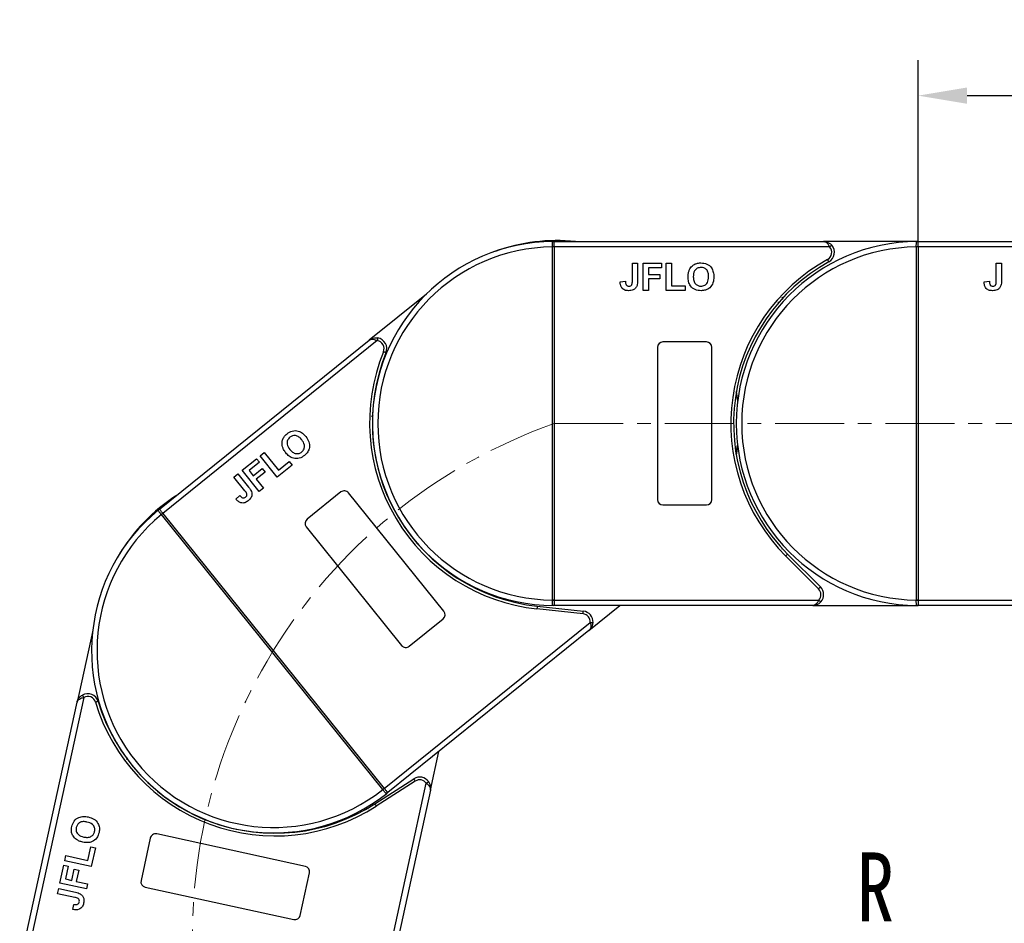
# Model space of a CAD drawing. Header units: millimetres. Extents: x 4144 to 5605, y 218 to 1251.
# Tile 19 of 45: x 4632 to 4813, y 772 to 938. Entities that reach past the tile are written whole.
import ezdxf

# ---------------------------------------------------------------- set-up
doc = ezdxf.new("R2010")
doc.units = ezdxf.units.MM
doc.linetypes.add('CENTERX2', pattern=[20.32, 12.7, -2.54, 2.54, -2.54])
doc.styles.get("Standard").update_dxf_attribs({"font": '仿宋_GB2312.ttf', "width": 0.8})
doc.styles.add('样式 1', font='仿宋_GB2312.ttf', dxfattribs={"width": 0.8, "height": 6})
doc.dimstyles.new('副本 ISO-45.1', dxfattribs={"dimtxt": 10, "dimasz": 9, "dimexe": 6.5, "dimexo": 0.625, "dimgap": 2.5, "dimtad": 1, "dimdsep": 46, "dimtxsty": 'Standard', "dimcen": 2.5, "dimadec": 0, "dimazin": 0, "dimtfac": 1, "dimtmove": 0, "dimatfit": 3, "dimfxl": 0, "dimarcsym": 0})

# ---------------------------------------------------------------- blocks, each defined once
blk = doc.blocks.new('*D1853')
at = {"color": 0, "lineweight": -2}
for p, q in [((4797.56, 897.24), (4797.56, 930.81)), ((4864.56, 897.59), (4864.56, 930.81)), ((4806.56, 924.31), (4855.56, 924.31))]:
    blk.add_line(p, q, dxfattribs=at)
at = {"color": 0, "lineweight": 9}
for points in [[(4806.56, 925.81), (4806.56, 922.81), (4797.56, 924.31)], [(4855.56, 925.81), (4855.56, 922.81), (4864.56, 924.31)]]:
    blk.add_solid(points, dxfattribs=at)
at = {"layer": 'Defpoints', "color": 0, "lineweight": 9}
for p in [(4864.56, 924.31), (4797.56, 896.61), (4864.56, 896.97)]:
    blk.add_point(p, dxfattribs=at)
at = {"color": 0, "lineweight": 9, "insert": (4831.06, 931.81), "char_height": 10, "attachment_point": 5}
blk.add_mtext('67', dxfattribs=at)

msp = doc.modelspace()

# ---------------------------------------------------------------- linework, layer by layer
at = {"color": 7, "linetype": 'Continuous', "lineweight": 25}
for p, q in [((4730.557, 897.346), (4730.557, 897.466)), ((4730.557, 897.466), (4780.128, 897.466)), ((4730.557, 896.466), (4730.557, 897.346)), ((4797.557, 897.466), (4780.128, 897.466)), ((4797.557, 897.346), (4797.557, 897.466)), ((4797.557, 897.466), (4847.128, 897.466)), ((4797.557, 896.466), (4797.557, 897.346)), ((4730.207, 896.464), (4730.207, 896.467)), ((4730.557, 896.464), (4730.207, 896.464)), ((4730.207, 831.468), (4730.207, 896.464)), ((4730.557, 896.466), (4730.557, 896.464)), ((4781.246, 896.466), (4730.557, 896.466)), ((4730.557, 896.464), (4730.557, 831.468)), ((4797.207, 896.464), (4797.207, 896.467)), ((4797.557, 896.464), (4797.207, 896.464)), ((4797.207, 831.468), (4797.207, 896.464)), ((4797.557, 896.466), (4797.557, 896.464)), ((4848.246, 896.466), (4797.557, 896.466)), ((4797.557, 896.464), (4797.557, 831.468)), ((4744.928, 893.466), (4745.89, 893.466)), ((4744.928, 890.23), (4744.928, 893.466)), ((4745.89, 893.466), (4745.89, 890.314)), ((4746.916, 888.466), (4746.916, 893.466)), ((4746.916, 893.466), (4750.313, 893.466)), ((4750.313, 892.633), (4747.877, 892.633)), ((4747.877, 892.633), (4747.877, 891.415)), ((4750.313, 893.466), (4750.313, 892.633)), ((4751.146, 888.466), (4751.146, 893.466)), ((4751.146, 893.466), (4752.108, 893.466)), ((4752.108, 893.466), (4752.108, 889.299)), ((4811.928, 893.466), (4812.89, 893.466)), ((4811.928, 890.23), (4811.928, 893.466)), ((4812.89, 893.466), (4812.89, 890.314)), ((4742.685, 890.069), (4743.646, 890.133)), ((4747.877, 891.415), (4749.992, 891.415)), ((4747.877, 890.581), (4747.877, 888.466)), ((4749.992, 890.581), (4747.877, 890.581)), ((4749.992, 891.415), (4749.992, 890.581)), ((4809.685, 890.069), (4810.646, 890.133)), ((4747.877, 888.466), (4746.916, 888.466)), ((4754.672, 888.466), (4751.146, 888.466)), ((4752.108, 889.299), (4754.672, 889.299)), ((4754.672, 889.299), (4754.672, 888.466)), ((4707.003, 887.787), (4696.462, 879.298)), ((4772.103, 886.286), (4771.697, 886.259)), ((4657.854, 848.205), (4696.462, 879.298)), ((4697.96, 879.221), (4658.481, 847.426)), ((4749.557, 877.966), (4749.557, 849.966)), ((4758.557, 878.966), (4750.557, 878.966)), ((4759.557, 849.966), (4759.557, 877.966)), ((4697.224, 865.558), (4696.925, 865.282)), ((4673.104, 855.351), (4675.75, 857.482)), ((4675.75, 857.482), (4676.273, 856.833)), ((4676.399, 858.005), (4677.148, 858.608)), ((4679.535, 854.11), (4676.399, 858.005)), ((4677.148, 858.608), (4679.761, 855.363)), ((4676.273, 856.833), (4674.375, 855.305)), ((4675.139, 854.356), (4676.787, 855.683)), ((4676.787, 855.683), (4677.31, 855.034)), ((4682.281, 856.322), (4679.535, 854.11)), ((4679.761, 855.363), (4681.758, 856.971)), ((4681.758, 856.971), (4682.281, 856.322)), ((4671.556, 854.104), (4672.305, 854.708)), ((4673.586, 851.584), (4671.556, 854.104)), ((4672.305, 854.708), (4674.282, 852.253)), ((4676.24, 851.457), (4673.104, 855.351)), ((4674.375, 855.305), (4675.139, 854.356)), ((4677.31, 855.034), (4675.662, 853.707)), ((4675.662, 853.707), (4676.989, 852.06)), ((4676.989, 852.06), (4676.24, 851.457)), ((4671.94, 850.051), (4672.648, 850.704)), ((4691.265, 851.36), (4685.034, 846.342)), ((4710.234, 829.401), (4692.671, 851.208)), ((4750.557, 848.966), (4758.557, 848.966)), ((4658.21, 847.205), (4658.208, 847.208)), ((4698.978, 796.584), (4658.21, 847.205)), ((4658.481, 847.426), (4658.482, 847.425)), ((4658.482, 847.425), (4699.25, 796.804)), ((4684.883, 844.936), (4702.446, 823.128)), ((4779.206, 833.527), (4773.161, 839.571)), ((4773.515, 839.924), (4779.559, 833.88)), ((4727.403, 830.335), (4735.902, 829.419)), ((4730.207, 831.465), (4730.207, 831.468)), ((4730.557, 831.468), (4730.207, 831.468)), ((4730.557, 831.468), (4730.557, 831.466)), ((4730.557, 831.466), (4730.557, 830.586)), ((4730.557, 831.466), (4779.263, 831.466)), ((4730.557, 830.586), (4730.557, 830.466)), ((4778.145, 830.466), (4730.557, 830.466)), ((4736.942, 825.873), (4742.645, 830.466)), ((4778.145, 830.466), (4797.557, 830.466)), ((4797.207, 831.465), (4797.207, 831.468)), ((4797.557, 831.468), (4797.207, 831.468)), ((4797.557, 831.468), (4797.557, 831.466)), ((4797.557, 831.466), (4797.557, 830.586)), ((4797.557, 831.466), (4846.263, 831.466)), ((4797.557, 830.586), (4797.557, 830.466)), ((4845.145, 830.466), (4797.557, 830.466)), ((4735.848, 828.922), (4727.35, 829.838)), ((4699.252, 796.803), (4737.186, 827.353)), ((4703.852, 822.977), (4710.082, 827.995)), ((4645.58, 825.893), (4642.695, 812.67)), ((4736.942, 825.873), (4699.879, 796.024)), ((4632.129, 764.238), (4642.695, 812.67)), ((4643.911, 813.549), (4633.106, 764.025)), ((4707.733, 796.452), (4709.294, 803.606)), ((4651.908, 802.447), (4651.848, 802.044)), ((4696.613, 750.17), (4706.994, 797.757)), ((4697.505, 793.944), (4704.699, 798.561)), ((4704.969, 798.14), (4697.775, 793.523)), ((4707.733, 796.452), (4697.59, 749.957)), ((4698.98, 796.582), (4698.978, 796.584)), ((4699.25, 796.804), (4699.252, 796.803)), ((4656.172, 787.651), (4654.467, 779.835)), ((4684.719, 782.447), (4657.363, 788.415)), ((4644.702, 783.553), (4645.249, 786.058)), ((4645.249, 786.058), (4646.063, 785.881)), ((4646.063, 785.881), (4645.311, 782.436)), ((4640.426, 783.502), (4640.631, 784.441)), ((4645.311, 782.436), (4640.426, 783.502)), ((4640.631, 784.441), (4644.702, 783.553)), ((4639.524, 779.368), (4640.249, 782.688)), ((4640.249, 782.688), (4641.063, 782.51)), ((4641.063, 782.51), (4640.543, 780.13)), ((4641.733, 779.87), (4642.184, 781.937)), ((4642.184, 781.937), (4642.999, 781.76)), ((4642.999, 781.76), (4642.548, 779.693)), ((4640.543, 780.13), (4641.733, 779.87)), ((4642.548, 779.693), (4644.614, 779.242)), ((4683.778, 773.44), (4685.483, 781.257)), ((4639.101, 777.427), (4639.306, 778.366)), ((4639.306, 778.366), (4642.385, 777.694)), ((4644.409, 778.302), (4639.524, 779.368)), ((4644.614, 779.242), (4644.409, 778.302)), ((4655.231, 778.645), (4682.588, 772.677)), ((4642.263, 776.737), (4639.101, 777.427)), ((4641.942, 774.511), (4642.084, 775.464))]:
    msp.add_line(p, q, dxfattribs=at)
at = {"color": 1, "linetype": 'CENTERX2', "lineweight": 13}
msp.add_line((4730.557, 863.966), (4971.085, 863.966), dxfattribs=at)
at = {"color": 7, "linetype": 'Continuous', "lineweight": 25, "flags": 128}
for points in [[(4781.619, 896.799), (4781.612, 896.793), (4781.591, 896.774), (4781.556, 896.743), (4781.51, 896.702), (4781.453, 896.651), (4781.389, 896.594), (4781.319, 896.531), (4781.246, 896.466)], [(4781.096, 893.716), (4781.092, 893.724), (4781.078, 893.749), (4781.056, 893.79), (4781.026, 893.844), (4780.989, 893.91), (4780.947, 893.986), (4780.902, 894.068), (4780.854, 894.154)], [(4698.041, 879.714), (4698.039, 879.705), (4698.035, 879.677), (4698.027, 879.631), (4698.017, 879.57), (4698.005, 879.495), (4697.991, 879.41), (4697.976, 879.317), (4697.96, 879.221)], [(4699.568, 876.985), (4699.559, 876.989), (4699.533, 876.999), (4699.49, 877.017), (4699.432, 877.04), (4699.362, 877.069), (4699.282, 877.102), (4699.195, 877.137), (4699.105, 877.174)], [(4764.057, 869.776), (4764.275, 868.333), (4764.308, 868.066)], [(4764.313, 868.102), (4764.149, 869.291), (4764.064, 869.816)], [(4764.034, 858.291), (4764.121, 858.81), (4764.292, 860.004)], [(4764.308, 859.866), (4764.275, 859.6), (4764.057, 858.157)], [(4657.929, 848.112), (4657.912, 848.133), (4657.897, 848.152), (4657.884, 848.168), (4657.873, 848.182), (4657.865, 848.192), (4657.859, 848.199), (4657.855, 848.204), (4657.854, 848.205)], [(4658.481, 847.426), (4658.397, 847.531), (4658.315, 847.633), (4658.235, 847.732), (4658.16, 847.826), (4658.09, 847.912), (4658.028, 847.989), (4657.974, 848.056), (4657.929, 848.112)], [(4658.482, 847.425), (4658.477, 847.421), (4658.462, 847.408), (4658.437, 847.388), (4658.403, 847.361), (4658.361, 847.327), (4658.314, 847.289), (4658.263, 847.248), (4658.21, 847.205)], [(4773.515, 839.924), (4773.508, 839.918), (4773.488, 839.897), (4773.455, 839.865), (4773.411, 839.821), (4773.358, 839.767), (4773.297, 839.706), (4773.23, 839.64), (4773.161, 839.571)], [(4779.206, 833.527), (4779.275, 833.596), (4779.341, 833.662), (4779.402, 833.723), (4779.456, 833.777), (4779.5, 833.821), (4779.532, 833.853), (4779.552, 833.873), (4779.559, 833.88)], [(4727.403, 830.335), (4727.402, 830.326), (4727.399, 830.297), (4727.394, 830.251), (4727.388, 830.19), (4727.38, 830.114), (4727.37, 830.028), (4727.36, 829.935), (4727.35, 829.838)], [(4779.263, 831.466), (4779.336, 831.401), (4779.406, 831.338), (4779.47, 831.281), (4779.526, 831.23), (4779.573, 831.189), (4779.607, 831.158), (4779.628, 831.139), (4779.636, 831.133)], [(4735.848, 828.922), (4735.859, 829.019), (4735.869, 829.112), (4735.878, 829.198), (4735.886, 829.273), (4735.893, 829.335), (4735.898, 829.381), (4735.901, 829.409), (4735.902, 829.419)], [(4737.186, 827.353), (4737.283, 827.348), (4737.377, 827.343), (4737.463, 827.339), (4737.539, 827.335), (4737.601, 827.331), (4737.647, 827.329), (4737.675, 827.328), (4737.685, 827.327)], [(4643.665, 813.985), (4643.669, 813.976), (4643.683, 813.951), (4643.706, 813.911), (4643.737, 813.857), (4643.774, 813.791), (4643.817, 813.716), (4643.863, 813.634), (4643.911, 813.549)], [(4646.566, 812.817), (4646.556, 812.814), (4646.529, 812.806), (4646.485, 812.793), (4646.425, 812.775), (4646.353, 812.753), (4646.27, 812.728), (4646.18, 812.702), (4646.087, 812.674)], [(4704.969, 798.14), (4704.916, 798.222), (4704.865, 798.301), (4704.819, 798.374), (4704.778, 798.438), (4704.744, 798.49), (4704.719, 798.529), (4704.704, 798.553), (4704.699, 798.561)], [(4706.994, 797.757), (4707.073, 797.814), (4707.149, 797.869), (4707.219, 797.92), (4707.281, 797.964), (4707.331, 798.001), (4707.369, 798.028), (4707.392, 798.044), (4707.399, 798.05)], [(4699.25, 796.804), (4699.245, 796.8), (4699.23, 796.787), (4699.205, 796.767), (4699.171, 796.74), (4699.129, 796.706), (4699.082, 796.668), (4699.031, 796.627), (4698.978, 796.584)], [(4699.252, 796.803), (4699.336, 796.698), (4699.418, 796.595), (4699.498, 796.497), (4699.573, 796.403), (4699.642, 796.317), (4699.705, 796.24), (4699.759, 796.173), (4699.804, 796.117)], [(4699.804, 796.117), (4699.821, 796.095), (4699.836, 796.077), (4699.849, 796.061), (4699.86, 796.047), (4699.868, 796.037), (4699.874, 796.03), (4699.878, 796.025), (4699.879, 796.024)], [(4697.505, 793.944), (4697.51, 793.936), (4697.526, 793.912), (4697.551, 793.873), (4697.584, 793.821), (4697.625, 793.757), (4697.672, 793.684), (4697.723, 793.605), (4697.775, 793.523)]]:
    msp.add_lwpolyline(points, dxfattribs=at)
at = {"color": 7, "linetype": 'Continuous', "lineweight": 25}
for centre, radius, start, end in [((4730.557, 863.966), 33.5, 90.40019, 269.59981), ((4731.048, 864.139), 33.5, 84.17005, 109.86885), ((4730.32, 897.17), 0.295, 36.63906, 89.46206), ((4797.557, 863.966), 33.5, 90.40019, 269.59981), ((4797.32, 897.17), 0.295, 36.6391, 89.46184), ((4730.557, 863.966), 32.5, 90.61704, 269.38296), ((4730.294, 866.151), 30.316, 89.50338, 90.16488), ((4797.557, 863.966), 32.5, 90.61704, 269.38296), ((4780.128, 895.466), 1.5, 298.95502, 41.81031), ((4780.128, 895.466), 2, 298.95502, 41.81031), ((4797.294, 866.15), 30.317, 89.50339, 90.16487), ((4797.557, 863.966), 34.5, 118.95502, 225), ((4797.557, 863.966), 34, 118.95502, 225), ((4697.716, 877.741), 1.5, 337.80156, 80.65685), ((4697.716, 877.741), 2, 337.80156, 80.65685), ((4750.557, 877.966), 1, 90, 180), ((4758.557, 877.966), 1, 0, 90), ((4731.048, 864.139), 34.5, 157.80156, 263.84654), ((4731.048, 864.139), 34, 157.80156, 263.84654), ((4679.14, 822.558), 33.5, 123.01659, 148.71539), ((4691.892, 850.581), 1, 38.84654, 128.84654), ((4750.557, 849.966), 1, 180, 270), ((4758.557, 849.966), 1, 270, 0), ((4678.866, 822.114), 33.5, 129.24672, 308.44635), ((4678.866, 822.114), 32.5, 129.46358, 308.2295), ((4657.855, 847.826), 0.295, 75.48604, 128.30954), ((4677.088, 823.904), 29.992, 128.3454, 129.01407), ((4685.662, 845.563), 1, 128.84654, 218.84654), ((4778.145, 832.466), 2, 318.18969, 45), ((4778.145, 832.466), 1.5, 318.18969, 45), ((4730.294, 861.643), 30.178, 269.83361, 270.49813), ((4730.32, 830.762), 0.295, 270.53837, 323.35979), ((4797.294, 861.644), 30.179, 269.83361, 270.49813), ((4797.32, 830.762), 0.295, 270.53859, 323.35975), ((4709.455, 828.773), 1, 308.84654, 38.84654), ((4735.688, 827.43), 1.5, 357.03622, 83.84654), ((4735.688, 827.43), 2, 357.03622, 83.84654), ((4703.224, 823.756), 1, 218.84654, 308.84654), ((4644.65, 812.244), 2, 16.6481, 119.50339), ((4644.65, 812.244), 1.5, 16.6481, 119.50339), ((4679.14, 822.558), 34.5, 196.6481, 302.69308), ((4679.14, 822.558), 34, 196.6481, 302.69308), ((4705.779, 796.878), 2, 35.88276, 122.69308), ((4705.779, 796.878), 1.5, 35.88276, 122.69308), ((4680.177, 820.07), 30.087, 308.6793, 309.34584), ((4699.509, 796.106), 0.295, 309.38501, 2.20652), ((4657.149, 787.438), 1, 77.69308, 167.69308), ((4684.506, 781.47), 1, 347.69308, 77.69308), ((4655.444, 779.622), 1, 167.69308, 257.69308), ((4682.801, 773.654), 1, 257.69308, 347.69308)]:
    msp.add_arc(centre, radius, start, end, dxfattribs=at)
at = {"color": 1, "linetype": 'CENTERX2', "lineweight": 13}
msp.add_arc((4763.99, 769.675), 100.043, 109.5235, 265.18185, dxfattribs=at)
at = {"color": 7, "linetype": 'Continuous', "lineweight": 25}
for points, knots in [([(4730.207, 896.467), (4730.207, 896.481), (4730.206, 896.607), (4730.205, 896.845), (4730.207, 897.136), (4730.222, 897.348), (4730.254, 897.452), (4730.304, 897.461), (4730.323, 897.465)], [0, 0, 0, 0, 0.0272191, 0.2407851, 0.4543143, 0.6666327, 0.8727615, 1, 1, 1, 1]), ([(4730.323, 897.465), (4730.335, 897.465), (4730.402, 897.466), (4730.487, 897.466), (4730.556, 897.466), (4730.557, 897.466)], [0, 0, 0, 0, 0.17434888, 0.98787989, 1, 1, 1, 1]), ([(4780.128, 897.466), (4780.13, 897.466), (4780.132, 897.466), (4780.138, 897.466), (4780.146, 897.466), (4780.161, 897.465), (4780.183, 897.464), (4780.21, 897.462), (4780.255, 897.456), (4780.334, 897.44), (4780.5, 897.383), (4780.655, 897.283), (4780.862, 897.094), (4781.053, 896.859), (4781.188, 896.585), (4781.246, 896.466)], [0, 0, 0, 0, 0.0040826, 0.0053131, 0.0138351, 0.0235037, 0.0399467, 0.0679592, 0.0859126, 0.1471897, 0.2568406, 0.4847202, 0.5267014, 0.7953706, 1, 1, 1, 1]), ([(4780.128, 897.466), (4780.131, 897.466), (4780.142, 897.466), (4780.18, 897.466), (4780.225, 897.464), (4780.483, 897.447), (4780.88, 897.351), (4781.333, 897.088), (4781.54, 896.879), (4781.619, 896.799)], [0, 0, 0, 0, 0.0050913, 0.020368, 0.0708107, 0.0890883, 0.5003118, 0.8092256, 1, 1, 1, 1]), ([(4797.207, 896.467), (4797.207, 896.481), (4797.206, 896.607), (4797.205, 896.845), (4797.207, 897.136), (4797.222, 897.348), (4797.254, 897.452), (4797.304, 897.461), (4797.323, 897.465)], [0, 0, 0, 0, 0.0272191, 0.240785, 0.4543142, 0.6666325, 0.872761, 1, 1, 1, 1]), ([(4797.323, 897.465), (4797.335, 897.465), (4797.402, 897.466), (4797.487, 897.466), (4797.556, 897.466), (4797.557, 897.466)], [0, 0, 0, 0, 0.17434571, 0.98787726, 1, 1, 1, 1]), ([(4755.185, 890.936), (4755.192, 891.18), (4755.204, 891.615), (4755.346, 892.026), (4755.408, 892.207)], [0, 0, 0, 0, 0.5601714, 1, 1, 1, 1]), ([(4755.408, 892.207), (4755.556, 892.473), (4755.82, 892.948), (4756.289, 893.216), (4756.496, 893.334)], [0, 0, 0, 0, 0.5599552, 1, 1, 1, 1]), ([(4757.562, 892.697), (4757.324, 892.669), (4756.849, 892.615), (4756.214, 891.965), (4756.172, 891.347), (4756.146, 890.969)], [0, 0, 0, 0, 0.2802774, 0.5598774, 1, 1, 1, 1]), ([(4756.496, 893.334), (4756.687, 893.399), (4757.03, 893.515), (4757.391, 893.525), (4757.55, 893.53)], [0, 0, 0, 0, 0.5595645, 1, 1, 1, 1]), ([(4757.55, 893.53), (4757.922, 893.495), (4758.666, 893.424), (4759.494, 892.717), (4759.881, 891.832), (4759.913, 891.25), (4759.928, 890.959)], [0, 0, 0, 0, 0.2798306, 0.5586696, 0.7790055, 1, 1, 1, 1]), ([(4758.967, 890.983), (4758.957, 891.218), (4758.936, 891.687), (4758.634, 892.294), (4758.117, 892.65), (4757.747, 892.681), (4757.562, 892.697)], [0, 0, 0, 0, 0.28108766, 0.5600131, 0.77969138, 1, 1, 1, 1]), ([(4744.229, 888.402), (4743.985, 888.42), (4743.499, 888.456), (4742.943, 888.909), (4742.714, 889.499), (4742.695, 889.878), (4742.685, 890.069)], [0, 0, 0, 0, 0.2802459, 0.5584164, 0.7788269, 1, 1, 1, 1]), ([(4743.646, 890.133), (4743.652, 890.012), (4743.661, 889.797), (4743.741, 889.598), (4743.777, 889.511)], [0, 0, 0, 0, 0.5610215, 1, 1, 1, 1]), ([(4744.291, 889.235), (4744.407, 889.243), (4744.582, 889.255), (4744.774, 889.393), (4744.932, 889.705), (4744.93, 889.997), (4744.928, 890.23)], [0, 0, 0, 0, 0.2493963, 0.3744263, 0.4994532, 1, 1, 1, 1]), ([(4745.89, 890.314), (4745.889, 890.134), (4745.887, 889.813), (4745.813, 889.501), (4745.781, 889.363)], [0, 0, 0, 0, 0.56029539, 1, 1, 1, 1]), ([(4757.564, 888.402), (4757.194, 888.435), (4756.456, 888.502), (4755.627, 889.194), (4755.233, 890.069), (4755.201, 890.647), (4755.185, 890.936)], [0, 0, 0, 0, 0.2799425, 0.558704, 0.7790449, 1, 1, 1, 1]), ([(4756.146, 890.969), (4756.158, 890.732), (4756.181, 890.261), (4756.494, 889.658), (4757.004, 889.291), (4757.376, 889.254), (4757.562, 889.235)], [0, 0, 0, 0, 0.28101969, 0.56011627, 0.77993893, 1, 1, 1, 1]), ([(4757.562, 889.235), (4757.799, 889.266), (4758.274, 889.327), (4758.898, 889.988), (4758.941, 890.606), (4758.967, 890.983)], [0, 0, 0, 0, 0.2799906, 0.5597682, 1, 1, 1, 1]), ([(4759.928, 890.959), (4759.904, 890.589), (4759.855, 889.852), (4759.272, 888.956), (4758.433, 888.465), (4757.854, 888.423), (4757.564, 888.402)], [0, 0, 0, 0, 0.2805515, 0.5594881, 0.7794341, 1, 1, 1, 1]), ([(4811.229, 888.402), (4810.985, 888.42), (4810.499, 888.456), (4809.943, 888.909), (4809.714, 889.499), (4809.695, 889.878), (4809.685, 890.069)], [0, 0, 0, 0, 0.2802458, 0.5584161, 0.778827, 1, 1, 1, 1]), ([(4810.646, 890.133), (4810.652, 890.012), (4810.661, 889.797), (4810.741, 889.598), (4810.777, 889.511)], [0, 0, 0, 0, 0.5610217, 1, 1, 1, 1]), ([(4811.291, 889.235), (4811.407, 889.243), (4811.582, 889.255), (4811.774, 889.393), (4811.932, 889.705), (4811.93, 889.997), (4811.928, 890.23)], [0, 0, 0, 0, 0.2493962, 0.3744262, 0.4994537, 1, 1, 1, 1]), ([(4812.89, 890.314), (4812.889, 890.134), (4812.887, 889.813), (4812.813, 889.501), (4812.781, 889.363)], [0, 0, 0, 0, 0.5602953, 1, 1, 1, 1]), ([(4743.777, 889.511), (4743.81, 889.464), (4743.877, 889.372), (4744.053, 889.257), (4744.201, 889.244), (4744.291, 889.235)], [0, 0, 0, 0, 0.2806728, 0.5608434, 1, 1, 1, 1]), ([(4745.781, 889.363), (4745.702, 889.197), (4745.545, 888.864), (4744.994, 888.462), (4744.519, 888.425), (4744.229, 888.402)], [0, 0, 0, 0, 0.2801213, 0.5603541, 1, 1, 1, 1]), ([(4810.777, 889.511), (4810.81, 889.464), (4810.877, 889.372), (4811.053, 889.257), (4811.201, 889.244), (4811.291, 889.235)], [0, 0, 0, 0, 0.2806707, 0.5608437, 1, 1, 1, 1]), ([(4812.781, 889.363), (4812.702, 889.197), (4812.545, 888.864), (4811.994, 888.462), (4811.519, 888.425), (4811.229, 888.402)], [0, 0, 0, 0, 0.28012186, 0.56035483, 1, 1, 1, 1]), ([(4772.698, 886.819), (4772.64, 886.882), (4772.525, 887.009), (4772.485, 887.164), (4772.465, 887.242)], [0, 0, 0, 0, 0.5004192, 1, 1, 1, 1]), ([(4696.462, 879.298), (4696.464, 879.3), (4696.472, 879.307), (4696.502, 879.331), (4696.539, 879.358), (4696.75, 879.507), (4697.119, 879.68), (4697.637, 879.76), (4697.929, 879.727), (4698.041, 879.714)], [0, 0, 0, 0, 0.0050921, 0.0203676, 0.0708092, 0.0890894, 0.5003114, 0.8092274, 1, 1, 1, 1]), ([(4696.462, 879.298), (4696.463, 879.299), (4696.465, 879.301), (4696.469, 879.304), (4696.476, 879.309), (4696.488, 879.318), (4696.506, 879.332), (4696.528, 879.346), (4696.567, 879.37), (4696.638, 879.407), (4696.803, 879.467), (4696.986, 879.486), (4697.267, 879.469), (4697.563, 879.406), (4697.84, 879.277), (4697.96, 879.221)], [0, 0, 0, 0, 0.00408155, 0.00531343, 0.0138349, 0.02350295, 0.03994634, 0.06795868, 0.08591146, 0.14718959, 0.25684129, 0.48472048, 0.52670108, 0.79537119, 1, 1, 1, 1]), ([(4680.508, 859.697), (4680.456, 859.997), (4680.364, 860.533), (4680.561, 861.036), (4680.648, 861.257)], [0, 0, 0, 0, 0.5599554, 1, 1, 1, 1]), ([(4680.648, 861.257), (4680.757, 861.428), (4680.95, 861.733), (4681.225, 861.968), (4681.346, 862.071)], [0, 0, 0, 0, 0.5595653, 1, 1, 1, 1]), ([(4681.878, 861.429), (4681.71, 861.259), (4681.374, 860.918), (4681.287, 860.014), (4681.642, 859.506), (4681.859, 859.196)], [0, 0, 0, 0, 0.2802778, 0.5598768, 1, 1, 1, 1]), ([(4681.346, 862.071), (4681.658, 862.277), (4682.282, 862.688), (4683.37, 862.657), (4684.227, 862.211), (4684.616, 861.778), (4684.811, 861.56)], [0, 0, 0, 0, 0.2798309, 0.5586689, 0.7790047, 1, 1, 1, 1]), ([(4684.047, 860.976), (4683.892, 861.153), (4683.582, 861.505), (4682.965, 861.788), (4682.34, 861.741), (4682.032, 861.533), (4681.878, 861.429)], [0, 0, 0, 0, 0.2810866, 0.560013, 0.7796901, 1, 1, 1, 1]), ([(4684.811, 861.56), (4685.024, 861.257), (4685.448, 860.652), (4685.556, 859.588), (4685.211, 858.68), (4684.786, 858.284), (4684.573, 858.086)], [0, 0, 0, 0, 0.2805512, 0.5594884, 0.7794343, 1, 1, 1, 1]), ([(4681.131, 858.567), (4680.983, 858.761), (4680.72, 859.108), (4680.573, 859.517), (4680.508, 859.697)], [0, 0, 0, 0, 0.5601704, 1, 1, 1, 1]), ([(4684.049, 858.733), (4684.215, 858.906), (4684.546, 859.252), (4684.617, 860.158), (4684.263, 860.666), (4684.047, 860.976)], [0, 0, 0, 0, 0.279991, 0.5597684, 1, 1, 1, 1]), ([(4684.573, 858.086), (4684.264, 857.88), (4683.647, 857.469), (4682.568, 857.488), (4681.712, 857.922), (4681.325, 858.352), (4681.131, 858.567)], [0, 0, 0, 0, 0.2799429, 0.5587037, 0.7790441, 1, 1, 1, 1]), ([(4681.859, 859.196), (4682.017, 859.019), (4682.33, 858.666), (4682.952, 858.393), (4683.58, 858.427), (4683.893, 858.631), (4684.049, 858.733)], [0, 0, 0, 0, 0.2810209, 0.5601169, 0.7799407, 1, 1, 1, 1]), ([(4674.282, 852.253), (4674.394, 852.112), (4674.594, 851.86), (4674.732, 851.571), (4674.793, 851.444)], [0, 0, 0, 0, 0.56029654, 1, 1, 1, 1]), ([(4672.648, 850.704), (4672.728, 850.614), (4672.87, 850.452), (4673.058, 850.347), (4673.14, 850.301)], [0, 0, 0, 0, 0.5610141, 1, 1, 1, 1]), ([(4673.14, 850.301), (4673.195, 850.286), (4673.306, 850.256), (4673.515, 850.278), (4673.638, 850.36), (4673.714, 850.41)], [0, 0, 0, 0, 0.2806715, 0.5608405, 1, 1, 1, 1]), ([(4673.714, 850.41), (4673.799, 850.489), (4673.928, 850.607), (4673.99, 850.836), (4673.917, 851.178), (4673.733, 851.403), (4673.586, 851.584)], [0, 0, 0, 0, 0.2493952, 0.3744251, 0.4994533, 1, 1, 1, 1]), ([(4674.793, 851.444), (4674.836, 851.265), (4674.923, 850.907), (4674.746, 850.248), (4674.4, 849.921), (4674.188, 849.722)], [0, 0, 0, 0, 0.2801217, 0.560355, 1, 1, 1, 1]), ([(4674.188, 849.722), (4673.987, 849.583), (4673.585, 849.306), (4672.868, 849.31), (4672.32, 849.626), (4672.067, 849.909), (4671.94, 850.051)], [0, 0, 0, 0, 0.2802468, 0.5584164, 0.7788282, 1, 1, 1, 1]), ([(4658.208, 847.208), (4658.199, 847.219), (4658.12, 847.317), (4657.97, 847.501), (4657.789, 847.729), (4657.668, 847.904), (4657.628, 848.005), (4657.66, 848.043), (4657.672, 848.058)], [0, 0, 0, 0, 0.0272175, 0.2407827, 0.4543125, 0.6666316, 0.8727603, 1, 1, 1, 1]), ([(4657.672, 848.058), (4657.682, 848.065), (4657.734, 848.108), (4657.8, 848.161), (4657.853, 848.205), (4657.854, 848.205)], [0, 0, 0, 0, 0.1743454, 0.9878808, 1, 1, 1, 1]), ([(4730.323, 830.467), (4730.311, 830.468), (4730.276, 830.472), (4730.239, 830.522), (4730.214, 830.656), (4730.206, 830.885), (4730.205, 831.169), (4730.206, 831.372), (4730.207, 831.465)], [0, 0, 0, 0, 0.0734461, 0.2244877, 0.4109986, 0.6135413, 0.8237441, 1, 1, 1, 1]), ([(4730.557, 830.466), (4730.556, 830.466), (4730.487, 830.466), (4730.402, 830.466), (4730.335, 830.467), (4730.323, 830.467)], [0, 0, 0, 0, 0.0121201, 0.8256511, 1, 1, 1, 1]), ([(4779.263, 831.466), (4779.205, 831.348), (4779.07, 831.073), (4778.879, 830.838), (4778.671, 830.649), (4778.517, 830.549), (4778.351, 830.492), (4778.272, 830.476), (4778.226, 830.47), (4778.2, 830.468), (4778.177, 830.467), (4778.163, 830.466), (4778.155, 830.466), (4778.149, 830.466), (4778.147, 830.466), (4778.145, 830.466)], [0, 0, 0, 0, 0.2046294, 0.4732993, 0.51528, 0.7431595, 0.8528103, 0.9140875, 0.9320409, 0.9600534, 0.9764963, 0.9861649, 0.9946869, 0.9959174, 1, 1, 1, 1]), ([(4778.145, 830.466), (4778.148, 830.466), (4778.159, 830.466), (4778.197, 830.466), (4778.242, 830.468), (4778.5, 830.485), (4778.896, 830.581), (4779.35, 830.844), (4779.557, 831.053), (4779.636, 831.133)], [0, 0, 0, 0, 0.0050913, 0.0203681, 0.0708108, 0.0890884, 0.5003128, 0.8092268, 1, 1, 1, 1]), ([(4797.323, 830.467), (4797.311, 830.468), (4797.275, 830.472), (4797.239, 830.522), (4797.214, 830.656), (4797.206, 830.885), (4797.205, 831.169), (4797.206, 831.372), (4797.207, 831.465)], [0, 0, 0, 0, 0.07344655, 0.22448779, 0.41099877, 0.61354147, 0.82374412, 1, 1, 1, 1]), ([(4797.557, 830.466), (4797.556, 830.466), (4797.487, 830.466), (4797.402, 830.466), (4797.335, 830.467), (4797.323, 830.467)], [0, 0, 0, 0, 0.01212274, 0.8256543, 1, 1, 1, 1]), ([(4737.186, 827.353), (4737.215, 827.224), (4737.282, 826.926), (4737.28, 826.623), (4737.237, 826.345), (4737.18, 826.17), (4737.086, 826.022), (4737.034, 825.96), (4737.003, 825.927), (4736.984, 825.909), (4736.967, 825.894), (4736.956, 825.884), (4736.95, 825.879), (4736.945, 825.875), (4736.943, 825.874), (4736.942, 825.873)], [0, 0, 0, 0, 0.2046286, 0.4732994, 0.5152803, 0.7431596, 0.8528099, 0.9140872, 0.9320409, 0.9600537, 0.9764964, 0.9861643, 0.9946871, 0.9959178, 1, 1, 1, 1]), ([(4736.942, 825.873), (4736.944, 825.875), (4736.953, 825.881), (4736.982, 825.906), (4737.016, 825.935), (4737.207, 826.11), (4737.455, 826.434), (4737.643, 826.923), (4737.673, 827.215), (4737.685, 827.327)], [0, 0, 0, 0, 0.0050922, 0.02036816, 0.07081089, 0.08908952, 0.50031269, 0.80922543, 1, 1, 1, 1]), ([(4642.695, 812.67), (4642.696, 812.673), (4642.698, 812.684), (4642.707, 812.721), (4642.718, 812.765), (4642.79, 813.013), (4642.968, 813.38), (4643.322, 813.767), (4643.57, 813.924), (4643.665, 813.985)], [0, 0, 0, 0, 0.0050919, 0.0203688, 0.0708118, 0.089089, 0.5003129, 0.8092216, 1, 1, 1, 1]), ([(4642.695, 812.67), (4642.696, 812.672), (4642.696, 812.674), (4642.698, 812.68), (4642.7, 812.688), (4642.703, 812.702), (4642.709, 812.724), (4642.717, 812.749), (4642.732, 812.792), (4642.764, 812.866), (4642.855, 813.016), (4642.986, 813.146), (4643.215, 813.308), (4643.486, 813.445), (4643.783, 813.518), (4643.911, 813.549)], [0, 0, 0, 0, 0.00408289, 0.00531239, 0.01383526, 0.02350366, 0.03994649, 0.06795921, 0.08591345, 0.14718919, 0.25684146, 0.48472029, 0.52670071, 0.79537024, 1, 1, 1, 1]), ([(4706.994, 797.757), (4707.098, 797.675), (4707.337, 797.485), (4707.526, 797.248), (4707.667, 797.005), (4707.732, 796.832), (4707.752, 796.658), (4707.75, 796.577), (4707.746, 796.532), (4707.743, 796.506), (4707.739, 796.483), (4707.737, 796.469), (4707.735, 796.461), (4707.734, 796.455), (4707.733, 796.453), (4707.733, 796.452)], [0, 0, 0, 0, 0.2046296, 0.4732996, 0.5152801, 0.7431603, 0.8528104, 0.9140876, 0.9320418, 0.9600543, 0.976497, 0.9861648, 0.9946875, 0.9959179, 1, 1, 1, 1]), ([(4707.733, 796.452), (4707.734, 796.454), (4707.736, 796.465), (4707.744, 796.502), (4707.752, 796.547), (4707.791, 796.803), (4707.781, 797.21), (4707.621, 797.709), (4707.461, 797.956), (4707.399, 798.05)], [0, 0, 0, 0, 0.0050908, 0.0203681, 0.0708098, 0.0890867, 0.5003113, 0.8092267, 1, 1, 1, 1]), ([(4699.696, 795.878), (4699.686, 795.871), (4699.656, 795.852), (4699.596, 795.868), (4699.493, 795.957), (4699.343, 796.13), (4699.164, 796.351), (4699.038, 796.51), (4698.98, 796.582)], [0, 0, 0, 0, 0.0734462, 0.2244877, 0.4109987, 0.6135403, 0.823745, 1, 1, 1, 1]), ([(4699.879, 796.024), (4699.878, 796.023), (4699.825, 795.98), (4699.759, 795.927), (4699.706, 795.885), (4699.696, 795.878)], [0, 0, 0, 0, 0.0121207, 0.8256555, 1, 1, 1, 1]), ([(4641.728, 789.772), (4641.842, 790.128), (4642.07, 790.839), (4642.937, 791.498), (4643.884, 791.688), (4644.459, 791.594), (4644.747, 791.548)], [0, 0, 0, 0, 0.279829, 0.5586687, 0.7790048, 1, 1, 1, 1]), ([(4644.519, 790.613), (4644.287, 790.654), (4643.824, 790.734), (4643.167, 790.567), (4642.709, 790.138), (4642.6, 789.783), (4642.545, 789.606)], [0, 0, 0, 0, 0.2810909, 0.5600156, 0.7796959, 1, 1, 1, 1]), ([(4645.927, 788.868), (4645.948, 789.107), (4645.989, 789.584), (4645.476, 790.334), (4644.882, 790.507), (4644.519, 790.613)], [0, 0, 0, 0, 0.27999, 0.5597679, 1, 1, 1, 1]), ([(4644.747, 791.548), (4645.103, 791.445), (4645.813, 791.24), (4646.565, 790.479), (4646.866, 789.555), (4646.783, 788.98), (4646.742, 788.692)], [0, 0, 0, 0, 0.2805499, 0.5594873, 0.7794332, 1, 1, 1, 1]), ([(4641.696, 788.7), (4641.673, 788.901), (4641.632, 789.261), (4641.699, 789.615), (4641.728, 789.772)], [0, 0, 0, 0, 0.5595645, 1, 1, 1, 1]), ([(4642.565, 787.397), (4642.336, 787.598), (4641.928, 787.958), (4641.767, 788.473), (4641.696, 788.7)], [0, 0, 0, 0, 0.5599579, 1, 1, 1, 1]), ([(4642.545, 789.606), (4642.521, 789.367), (4642.473, 788.892), (4642.973, 788.133), (4643.568, 787.96), (4643.931, 787.855)], [0, 0, 0, 0, 0.2802809, 0.5598787, 1, 1, 1, 1]), ([(4646.742, 788.692), (4646.63, 788.338), (4646.407, 787.631), (4645.555, 786.969), (4644.616, 786.77), (4644.045, 786.862), (4643.759, 786.908)], [0, 0, 0, 0, 0.27994194, 0.55870502, 0.77904525, 1, 1, 1, 1]), ([(4643.931, 787.855), (4644.165, 787.815), (4644.631, 787.737), (4645.286, 787.915), (4645.754, 788.335), (4645.869, 788.69), (4645.927, 788.868)], [0, 0, 0, 0, 0.281019, 0.5601196, 0.7799389, 1, 1, 1, 1]), ([(4643.759, 786.908), (4643.522, 786.967), (4643.099, 787.071), (4642.728, 787.298), (4642.565, 787.397)], [0, 0, 0, 0, 0.5601747, 1, 1, 1, 1]), ([(4642.385, 777.694), (4642.561, 777.655), (4642.874, 777.584), (4643.164, 777.446), (4643.291, 777.385)], [0, 0, 0, 0, 0.5602903, 1, 1, 1, 1]), ([(4643.099, 775.903), (4643.116, 776.018), (4643.141, 776.19), (4643.047, 776.407), (4642.776, 776.628), (4642.491, 776.689), (4642.263, 776.737)], [0, 0, 0, 0, 0.2494006, 0.3744292, 0.4994572, 1, 1, 1, 1]), ([(4642.72, 775.458), (4642.772, 775.481), (4642.877, 775.527), (4643.026, 775.675), (4643.071, 775.816), (4643.099, 775.903)], [0, 0, 0, 0, 0.280662, 0.5608403, 1, 1, 1, 1]), ([(4643.291, 777.385), (4643.437, 777.273), (4643.728, 777.049), (4644.004, 776.424), (4643.939, 775.952), (4643.899, 775.664)], [0, 0, 0, 0, 0.2801219, 0.5603555, 1, 1, 1, 1]), ([(4643.899, 775.664), (4643.83, 775.43), (4643.691, 774.963), (4643.13, 774.516), (4642.505, 774.418), (4642.13, 774.48), (4641.942, 774.511)], [0, 0, 0, 0, 0.2802445, 0.5584155, 0.7788285, 1, 1, 1, 1]), ([(4642.084, 775.464), (4642.203, 775.443), (4642.415, 775.407), (4642.627, 775.443), (4642.72, 775.458)], [0, 0, 0, 0, 0.5610261, 1, 1, 1, 1])]:
    msp.add_open_spline(points, degree=3, knots=knots, dxfattribs=at)
at = {"color": 8, "linetype": 'Continuous', "lineweight": 25}
for points, knots in [([(4772.478, 841.012), (4772.473, 841.002), (4772.449, 840.954), (4772.448, 840.902), (4772.447, 840.86)], [0, 0, 0, 0, 0.1926094, 1, 1, 1, 1]), ([(4696.222, 793.162), (4696.23, 793.156), (4696.272, 793.122), (4696.322, 793.11), (4696.363, 793.1)], [0, 0, 0, 0, 0.1926074, 1, 1, 1, 1])]:
    msp.add_open_spline(points, degree=3, knots=knots, dxfattribs=at)

# ---------------------------------------------------------------- texts
at = {"color": 5, "lineweight": 9, "ltscale": 10, "insert": (4793.121, 785.026), "char_height": 12.675, "attachment_point": 3, "style": '样式 1'}
msp.add_mtext_dynamic_manual_height_columns('R', width=7.42965, gutter_width=12.5, heights=[3.963], dxfattribs=at)

# ---------------------------------------------------------------- dimensions: what is measured, and where the dimension line sits
at = {"color": 5, "lineweight": 9}
dim = msp.add_linear_dim(base=(4864.557, 924.313), p1=(4797.557, 896.611), p2=(4864.557, 896.966), dimstyle='副本 ISO-45.1', dxfattribs=at)
dim.commit()
dim.dimension.update_dxf_attribs({"geometry": '*D1853', "text_midpoint": (4831.057, 931.813)})

doc.saveas('drawing.dxf')
